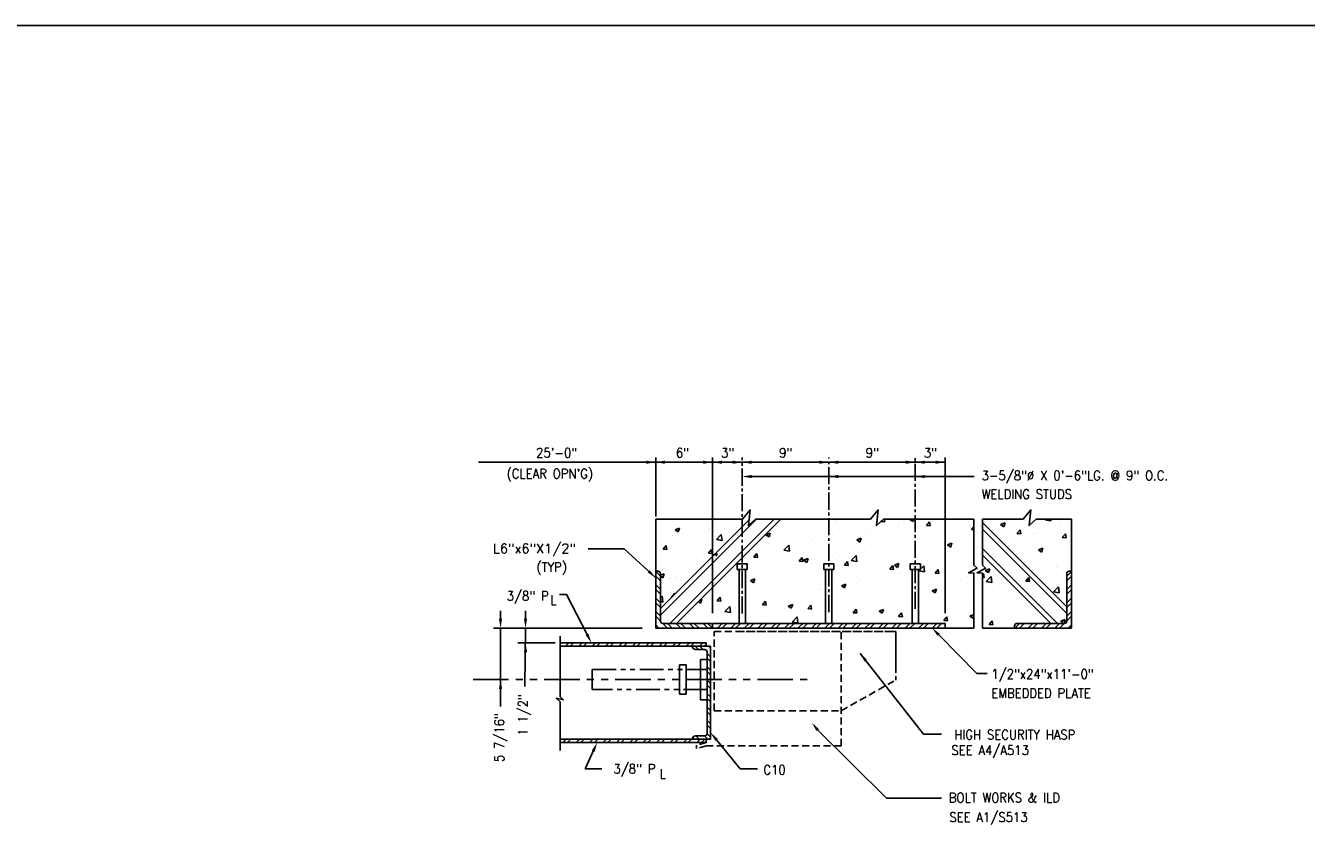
# Model space of a CAD drawing. Header units: inches. Extents: x -9715 to 27308, y -24775 to -3453.
# Tile 6 of 194: x 7094 to 7229, y -22078 to -21992. Entities that reach past the tile are written whole.
import ezdxf
from ezdxf.enums import TextEntityAlignment as Align

# ---------------------------------------------------------------- set-up
doc = ezdxf.new("R2010")
doc.units = ezdxf.units.IN
doc.header["$MEASUREMENT"] = 0
for name, pattern in [('CENTER', [0.9, 0.6, -0.1, 0.1, -0.1]), ('HIDDEN', [0.375, 0.25, -0.125]), ('PHANTOM', [2.5, 1.25, -0.25, 0.25, -0.25, 0.25, -0.25]), ('PHANTOMX2', [5, 2.5, -0.5, 0.5, -0.5, 0.5, -0.5])]:
    doc.linetypes.add(name, pattern=pattern)
doc.layers.get('DEFPOINTS').update_dxf_attribs({"color": 11})
for name, color, linetype in [('S-ANNO-TEXT', 2, 'Continuous'), ('S-PHANTOM', 137, 'PHANTOMX2'), ('S2', 7, 'Continuous'), ('S3', 4, 'Continuous'), ('S5', 1, 'Continuous'), ('S6', 1, 'Continuous'), ('S7', 2, 'Continuous')]:
    doc.layers.add(name, color=color, linetype=linetype)
doc.styles.add('125', font='romans.shx', dxfattribs={"width": 0.8, "height": 2})

# ---------------------------------------------------------------- blocks, each defined once
blk = doc.blocks.new('*X1117')
at = {"color": 0}
for p, q in [((636.8, 1120), (636.8, 1120)), ((696.2, 1120), (696.2, 1120)), ((742.2, 1123.6), (742.2, 1123.6)), ((753.5, 1118.2), (754.6, 1119.5)), ((758.3, 1117.7), (757.6, 1121.3)), ((790, 1120.8), (791.3, 1121.3)), ((790, 1120.8), (793.9, 1118.1)), ((793.9, 1118.1), (795, 1121.3)), ((492.8, 1107.8), (498.4, 1110)), ((492.8, 1107.8), (496.8, 1105.1)), ((496.8, 1105.1), (498.4, 1110)), ((530.1, 1105.6), (530.1, 1105.6)), ((535.9, 1106.7), (535.9, 1106.7)), ((536.4, 1109.1), (536.4, 1109.1)), ((555.9, 1109.4), (555.9, 1109.4)), ((570.5, 1110.8), (570.5, 1110.8)), ((583, 1117.1), (583, 1117.1)), ((586.2, 1113.3), (586.2, 1113.3)), ((607.8, 1101.4), (613.4, 1103.6)), ((611.8, 1098.7), (613.4, 1103.6)), ((612, 1116.8), (612, 1116.8)), ((648.9, 1107.6), (648.9, 1107.6)), ((695.5, 1115.6), (695.5, 1115.6)), ((734.1, 1106.9), (734.1, 1106.9)), ((736.6, 1104.4), (736.6, 1104.4)), ((738.9, 1118.2), (738.9, 1118.2)), ((753.5, 1118.2), (758.3, 1117.7)), ((766.9, 1108.3), (766.9, 1108.3)), ((775.2, 1112.5), (775.2, 1112.5)), ((781.6, 1116.4), (781.6, 1116.4)), ((810.9, 1113.1), (814.7, 1117.7)), ((810.9, 1113.1), (815.6, 1112.7)), ((815.6, 1112.7), (814.7, 1117.7)), ((815.6, 1117.6), (815.6, 1117.6)), ((817.4, 1115), (817.4, 1115)), ((819.4, 1103.6), (819.4, 1103.6)), ((824.3, 1114.6), (824.3, 1114.6)), ((837.4, 1117.6), (837.4, 1117.6)), ((866, 1111.6), (866, 1111.6)), ((867, 1112.8), (867, 1112.8)), ((868.2, 1108.1), (871.1, 1111.5)), ((868.2, 1108.1), (871.1, 1107.9)), ((477.7, 1083.1), (481.5, 1087.7)), ((482.4, 1082.7), (481.5, 1087.7)), ((485.4, 1100.1), (485.4, 1100.1)), ((489, 1100), (489, 1100)), ((489.7, 1101.1), (489.7, 1101.1)), ((492.6, 1097.3), (492.6, 1097.3)), ((535.3, 1095.5), (535.3, 1095.5)), ((545.2, 1095.3), (551.4, 1101.8)), ((545.2, 1095.3), (552.3, 1094.2)), ((552.3, 1094.2), (551.4, 1101.8)), ((555.5, 1091.6), (555.5, 1091.6)), ((578, 1093.7), (578, 1093.7)), ((602.2, 1099.6), (602.2, 1099.6)), ((607.8, 1101.4), (611.8, 1098.7)), ((611.1, 1090.1), (611.1, 1090.1)), ((615.7, 1088.4), (615.7, 1088.4)), ((620.7, 1091.9), (620.7, 1091.9)), ((630.5, 1082), (636.8, 1088.5)), ((635.7, 1091.1), (635.7, 1091.1)), ((637.6, 1080.9), (636.8, 1088.5)), ((652.1, 1095.8), (652.1, 1095.8)), ((663.4, 1090.1), (663.4, 1090.1)), ((666, 1095.1), (666, 1095.1)), ((692.5, 1100.9), (692.5, 1100.9)), ((716.6, 1101.7), (716.6, 1101.7)), ((722.8, 1095), (728.4, 1097.2)), ((722.8, 1095), (726.7, 1092.3)), ((726.1, 1087.6), (726.1, 1087.6)), ((726.7, 1092.3), (728.4, 1097.2)), ((748.8, 1086.5), (748.8, 1086.5)), ((772.7, 1095.6), (772.7, 1095.6)), ((814.6, 1091), (814.6, 1091)), ((837.7, 1088.6), (843.3, 1090.7)), ((837.7, 1088.6), (841.7, 1085.9)), ((841.7, 1085.9), (843.3, 1090.7)), ((846.7, 1090.1), (846.7, 1090.1)), ((856.2, 1097), (856.2, 1097)), ((477.7, 1083.1), (482.4, 1082.7)), ((488, 1073.4), (488, 1073.4)), ((508.9, 1083.6), (508.9, 1083.6)), ((514.9, 1075.2), (514.9, 1075.2)), ((529.1, 1079), (529.1, 1079)), ((534.9, 1077.8), (534.9, 1077.8)), ((535, 1078.1), (538.9, 1082.7)), ((535, 1078.1), (539.8, 1077.7)), ((539.8, 1077.7), (538.9, 1082.7)), ((540.6, 1075.6), (542.7, 1076.4)), ((540.6, 1075.6), (541.3, 1075.1)), ((543.1, 1076.6), (546.2, 1077.8)), ((545, 1074.4), (546.2, 1077.8)), ((565.2, 1081.8), (565.2, 1081.8)), ((569.5, 1084.1), (569.5, 1084.1)), ((592.4, 1073), (596.3, 1077.6)), ((592.4, 1073), (597.2, 1072.6)), ((597.2, 1072.6), (596.3, 1077.6)), ((630.5, 1082), (637.6, 1080.9)), ((632.8, 1071.6), (632.8, 1071.6)), ((649.8, 1068), (653.7, 1072.6)), ((654.6, 1067.6), (653.7, 1072.6)), ((655.5, 1069.2), (661.1, 1071.4)), ((659.5, 1066.5), (661.1, 1071.4)), ((679.4, 1079.6), (679.4, 1079.6)), ((691.6, 1074.2), (691.6, 1074.2)), ((695.5, 1070.2), (695.5, 1070.2)), ((715.5, 1072.8), (715.5, 1072.8)), ((715.9, 1068.8), (722.1, 1075.3)), ((723, 1067.7), (722.1, 1075.3)), ((733.1, 1080.2), (733.1, 1080.2)), ((745.8, 1076.8), (745.8, 1076.8)), ((774.2, 1085.9), (774.2, 1085.9)), ((791.5, 1084.7), (791.5, 1084.7)), ((796.4, 1083.4), (796.4, 1083.4)), ((816.4, 1086.1), (816.4, 1086.1)), ((834.2, 1082.9), (834.2, 1082.9)), ((855.2, 1070.4), (855.2, 1070.4)), ((477, 1056.5), (477, 1056.5)), ((519.7, 1054.7), (519.7, 1054.7)), ((568.5, 1057.5), (568.5, 1057.5)), ((586.1, 1063.6), (586.1, 1063.6)), ((594.7, 1056.9), (594.7, 1056.9)), ((610.1, 1063.5), (610.1, 1063.5)), ((614.7, 1059.5), (614.7, 1059.5)), ((645, 1063.5), (645, 1063.5)), ((649.8, 1068), (654.6, 1067.6)), ((651.2, 1069.1), (651.2, 1069.1)), ((655.5, 1069.2), (659.5, 1066.5)), ((707.2, 1063), (711, 1067.6)), ((707.2, 1063), (712, 1062.6)), ((712, 1062.6), (711, 1067.6)), ((715.9, 1068.8), (723, 1067.7)), ((764.6, 1058), (768.4, 1062.6)), ((764.6, 1058), (769.4, 1057.6)), ((769.4, 1057.6), (768.4, 1062.6)), ((770.5, 1062.8), (776.1, 1064.9)), ((770.5, 1062.8), (774.5, 1060.1)), ((773.2, 1059.2), (773.2, 1059.2)), ((774.5, 1060.1), (776.1, 1064.9)), ((801.3, 1055.6), (803.1, 1057.4)), ((801.3, 1055.6), (808.4, 1054.5)), ((803.3, 1057.7), (807.5, 1062.1)), ((808.4, 1054.5), (807.5, 1062.1)), ((813.6, 1064.4), (813.6, 1064.4)), ((816.1, 1055.9), (816.1, 1055.9)), ((822, 1053), (825.8, 1057.6)), ((825.7, 1058.5), (825.7, 1058.5)), ((826.7, 1052.5), (825.8, 1057.6)), ((862.7, 1063.9), (862.7, 1063.9)), ((474.3, 1050.2), (478.9, 1052)), ((474.3, 1049.2), (477.3, 1047.1)), ((477.3, 1047.1), (478.9, 1052)), ((487.1, 1046.7), (487.1, 1046.7)), ((492.8, 1047.6), (492.8, 1047.6)), ((493.8, 1043.6), (493.8, 1043.6)), ((493.9, 1045.7), (493.9, 1045.7)), ((544.1, 1050.2), (544.1, 1050.2)), ((562.4, 1052.9), (562.4, 1052.9)), ((588.3, 1043.4), (593.9, 1045.6)), ((588.3, 1043.4), (592.3, 1040.7)), ((592.3, 1040.7), (593.9, 1045.6)), ((605.1, 1051.1), (605.1, 1051.1)), ((622, 1040.3), (622, 1040.3)), ((647.8, 1049.3), (647.8, 1049.3)), ((650.2, 1042.5), (650.2, 1042.5)), ((664.7, 1038.5), (664.7, 1038.5)), ((674.5, 1038.6), (674.5, 1038.6)), ((694.5, 1041.2), (694.5, 1041.2)), ((703.3, 1037), (708.9, 1039.1)), ((707.3, 1034.3), (708.9, 1039.1)), ((722.8, 1039.9), (722.8, 1039.9)), ((724.8, 1045.2), (724.8, 1045.2)), ((732.2, 1053.6), (732.2, 1053.6)), ((733.2, 1045.6), (733.2, 1045.6)), ((769.4, 1047.9), (769.4, 1047.9)), ((775.3, 1051.9), (775.3, 1051.9)), ((812.7, 1037.7), (812.7, 1037.7)), ((818.7, 1042), (818.7, 1042)), ((822, 1053), (826.7, 1052.5)), ((835.2, 1038.3), (835.2, 1038.3)), ((854.2, 1043.7), (854.2, 1043.7)), ((861.4, 1040.2), (861.4, 1040.2)), ((474.3, 1021.4), (476.6, 1023.9)), ((477.5, 1016.3), (476.6, 1023.9)), ((488.8, 1022.9), (492.6, 1027.5)), ((488.8, 1022.9), (489.1, 1022.9)), ((492.8, 1026.6), (492.6, 1027.5)), ((546.1, 1017.9), (550, 1022.5)), ((550.9, 1017.5), (550, 1022.5)), ((567.6, 1030.9), (567.6, 1030.9)), ((573.6, 1025.3), (573.6, 1025.3)), ((593.7, 1028), (593.7, 1028)), ((609.1, 1036.9), (609.1, 1036.9)), ((624, 1032), (624, 1032)), ((629.5, 1023.8), (629.5, 1023.8)), ((676.1, 1031.9), (676.1, 1031.9)), ((703.3, 1037), (707.3, 1034.3)), ((707.4, 1036.7), (707.4, 1036.7)), ((731.2, 1027), (731.2, 1027)), ((741.9, 1022.3), (741.9, 1022.3)), ((750.1, 1034.9), (750.1, 1034.9)), ((772.3, 1032.6), (772.3, 1032.6)), ((774.3, 1023), (774.3, 1023)), ((788.6, 1030.3), (788.6, 1030.3)), ((804.6, 1027), (804.6, 1027)), ((818.3, 1030.6), (823.9, 1032.7)), ((818.3, 1030.6), (822.2, 1027.9)), ((822.2, 1027.9), (823.9, 1032.7)), ((835.5, 1031.3), (835.5, 1031.3)), ((855.1, 1033.6), (855.1, 1033.6)), ((474.3, 1016.8), (477.5, 1016.3)), ((486.1, 1020.1), (486.1, 1020.1)), ((522.2, 1016.9), (525.1, 1014.9)), ((524, 1018.7), (526.7, 1019.7)), ((525.1, 1014.9), (526.7, 1019.7)), ((536.1, 1007.8), (536.1, 1007.8)), ((546.1, 1017.9), (550.9, 1017.5)), ((546.5, 1012.2), (546.5, 1012.2)), ((555.8, 1004.1), (562, 1010.6)), ((562.9, 1003), (562, 1010.6)), ((582.8, 1015.8), (582.8, 1015.8)), ((589.2, 1010.4), (589.2, 1010.4)), ((603.5, 1012.9), (607.4, 1017.5)), ((603.5, 1012.9), (608.3, 1012.5)), ((608.3, 1012.5), (607.4, 1017.5)), ((608.1, 1010.2), (608.1, 1010.2)), ((631.9, 1008.6), (631.9, 1008.6)), ((636.1, 1011.2), (641.7, 1013.3)), ((636.1, 1011.2), (640, 1008.5)), ((640, 1008.5), (641.7, 1013.3)), ((648.6, 1006.3), (648.6, 1006.3)), ((649.2, 1015.9), (649.2, 1015.9)), ((653.4, 1007.1), (653.4, 1007.1)), ((660.9, 1007.9), (664.8, 1012.4)), ((660.9, 1007.9), (665.7, 1007.4)), ((665.7, 1007.4), (664.8, 1012.4)), ((673.5, 1009.7), (673.5, 1009.7)), ((674.6, 1006.8), (674.6, 1006.8)), ((695.3, 1014.3), (695.3, 1014.3)), ((703.8, 1013.7), (703.8, 1013.7)), ((718.3, 1002.8), (722.1, 1007.4)), ((723.1, 1002.4), (722.1, 1007.4)), ((751, 1004.8), (756.6, 1006.9)), ((754.3, 1020.3), (754.3, 1020.3)), ((755, 1002.1), (756.6, 1006.9)), ((771.3, 1006), (771.3, 1006)), ((811.7, 1011.1), (811.7, 1011.1)), ((853.2, 1017.1), (853.2, 1017.1)), ((865.8, 1010.3), (865.8, 1010.3)), ((526.2, 999.1), (526.2, 999.1)), ((552.6, 993.8), (552.6, 993.8)), ((555.3, 990.3), (555.3, 990.3)), ((555.8, 1004.1), (562.9, 1003)), ((566.6, 1004.2), (566.6, 1004.2)), ((572.6, 996.4), (572.6, 996.4)), ((602, 998.3), (602, 998.3)), ((602.9, 1000.4), (602.9, 1000.4)), ((641.1, 990.9), (647.4, 997.4)), ((641.1, 990.9), (648.3, 989.8)), ((648.3, 989.8), (647.4, 997.4)), ((648.2, 989.2), (648.2, 989.2)), ((717.3, 1005), (717.3, 1005)), ((718.3, 1002.8), (723.1, 1002.4)), ((730.2, 1000.4), (730.2, 1000.4)), ((751, 1004.8), (755, 1002.1)), ((753.3, 991.4), (753.3, 991.4)), ((760, 1003.2), (760, 1003.2)), ((772.5, 994.3), (772.5, 994.3)), ((775.7, 997.8), (779.5, 1002.4)), ((775.7, 997.8), (780.5, 997.4)), ((780.5, 997.4), (779.5, 1002.4)), ((783.6, 995.4), (783.6, 995.4)), ((802.7, 1001.4), (802.7, 1001.4)), ((819.1, 1002.3), (819.1, 1002.3)), ((833.1, 992.8), (836.9, 997.4)), ((833.1, 992.8), (837.8, 992.4)), ((834.1, 1002.1), (834.1, 1002.1)), ((837.8, 992.4), (836.9, 997.4)), ((852.3, 990.5), (852.3, 990.5)), ((854.1, 1004.7), (854.1, 1004.7)), ((866, 998.4), (871.1, 1000.3)), ((866, 998.4), (870, 995.7)), ((870, 995.7), (871.1, 998.9))]:
    blk.add_line(p, q, dxfattribs=at)
blk = doc.blocks.new('*X1118')
at = {"color": 0}
for p, q in [((539.4, 1055.6), (539.4, 1055.6)), ((528.1, 1052.4), (528.1, 1052.4)), ((536.6, 1043.9), (536.6, 1043.9)), ((492.8, 1014.7), (492.8, 1014.7)), ((503.8, 1014), (503.8, 1014)), ((485.1, 993.5), (485.1, 993.5)), ((489.5, 999.8), (489.5, 999.8))]:
    blk.add_line(p, q, dxfattribs=at)
blk = doc.blocks.new('*X1119')
at = {"color": 0}
for p, q in [((912.7, 1119.6), (912.7, 1119.6)), ((935.6, 1120), (935.6, 1120)), ((961.4, 1120.3), (962.5, 1121.3)), ((961.4, 1120.3), (968.6, 1119.2)), ((968.6, 1119.2), (968.3, 1121.3)), ((897.2, 1102.6), (897.2, 1102.6)), ((904.9, 1114.4), (910.5, 1116.6)), ((904.9, 1114.4), (908.9, 1111.7)), ((908.9, 1111.7), (910.5, 1116.6)), ((909.7, 1111), (909.7, 1111)), ((925.6, 1103.1), (929.5, 1107.7)), ((925.6, 1103.1), (930.4, 1102.7)), ((930.4, 1102.7), (929.5, 1107.7)), ((937.6, 1107.8), (937.6, 1107.8)), ((947.5, 1103.3), (947.5, 1103.3)), ((952.4, 1109.2), (952.4, 1109.2)), ((978.3, 1118.2), (978.3, 1118.2)), ((979.2, 1113.8), (979.2, 1113.8)), ((983, 1098.1), (986.9, 1102.7)), ((987.8, 1097.7), (986.9, 1102.7)), ((897.2, 1096.7), (897.2, 1096.7)), ((917.2, 1099.4), (917.2, 1099.4)), ((978.2, 1087.1), (978.2, 1087.1)), ((983, 1098.1), (987.8, 1097.7)), ((919.6, 1079.3), (919.6, 1079.3)), ((936.7, 1081.1), (936.7, 1081.1)), ((952.7, 1082.2), (958.3, 1084.3)), ((952.7, 1082.2), (956.7, 1079.5)), ((956, 1079.9), (956, 1079.9)), ((956.7, 1079.5), (958.3, 1084.3)), ((962.3, 1077.5), (962.3, 1077.5)), ((977, 1078.4), (977, 1078.4)), ((975.2, 1062.3), (975.2, 1062.3)), ((977.2, 1060.5), (977.2, 1060.5)), ((956, 1046.9), (956, 1046.9)), ((976, 1049.5), (976, 1049.5)), ((972, 1029.1), (978.3, 1035.6)), ((972, 1029.1), (979.2, 1028)), ((976.3, 1033.9), (976.3, 1033.9)), ((979.2, 1028), (978.3, 1035.6)), ((985.3, 1022), (985.3, 1022))]:
    blk.add_line(p, q, dxfattribs=at)
blk = doc.blocks.new('*X1120')
at = {"color": 0}
for p, q in [((896.3, 1076), (896.3, 1076)), ((909.4, 1071.9), (909.4, 1071.9)), ((885.5, 1056.4), (891.1, 1058.5)), ((885.5, 1056.4), (889.5, 1053.7)), ((889.5, 1053.7), (891.1, 1058.5)), ((928.6, 1054.3), (928.6, 1054.3)), ((882, 1051.1), (883.2, 1052.5)), ((882, 1047.7), (884.1, 1047.5)), ((884.1, 1047.5), (883.2, 1052.5)), ((886.7, 1042.3), (892.9, 1048.8)), ((886.7, 1042.3), (893.8, 1041.2)), ((893.8, 1041.2), (892.9, 1048.8)), ((895.3, 1049.4), (895.3, 1049.4)), ((904.1, 1038.4), (904.1, 1038.4)), ((905.5, 1040.2), (905.5, 1040.2)), ((936.7, 1042.9), (940.6, 1047.5)), ((936.7, 1042.9), (941.5, 1042.5)), ((941.5, 1042.5), (940.6, 1047.5)), ((894.3, 1022.7), (894.3, 1022.7)), ((920.9, 1027.7), (920.9, 1027.7)), ((946.8, 1036.6), (946.8, 1036.6)), ((959.1, 1026.3), (959.1, 1026.3)), ((963.6, 1025.9), (963.6, 1025.9)), ((884.4, 1008.7), (884.4, 1008.7)), ((912.4, 1018.3), (912.4, 1018.3)), ((934.9, 1015.3), (934.9, 1015.3)), ((955, 1018), (955, 1018)), ((975.3, 1007.2), (975.3, 1007.2)), ((888.1, 997.8), (888.1, 997.8)), ((890.4, 987.8), (894.3, 992.4)), ((893.3, 996.1), (893.3, 996.1)), ((895.2, 987.4), (894.3, 992.4)), ((930.9, 996), (930.9, 996)), ((933.8, 1001.2), (933.8, 1001.2)), ((964.2, 990.4), (964.2, 990.4)), ((973.6, 994.2), (973.6, 994.2)), ((981, 992), (986.6, 994.1)), ((981, 992), (983.6, 990.2)), ((985.4, 990.5), (986.6, 994.1)), ((890.4, 987.8), (895.2, 987.4)), ((913.9, 983.8), (913.9, 983.8))]:
    blk.add_line(p, q, dxfattribs=at)

msp = doc.modelspace()

# ---------------------------------------------------------------- linework, layer by layer
at = {"layer": 'DEFPOINTS', "elevation": 41.66667}
msp.add_lwpolyline([(6872.66007, -22329.37876), (7409.31512, -22329.37876), (7409.31512, -21991.58593), (6872.66007, -21991.58593)], close=True, dxfattribs=at)
at = {"layer": 'S-PHANTOM'}
for p, q in [((7154.09723, -22061.67013), (7154.09723, -22059.53592)), ((7154.09723, -22059.53592), (7166.20965, -22059.53592)), ((7166.20965, -22061.67013), (7154.09723, -22061.67013))]:
    msp.add_line(p, q, dxfattribs=at)
at = {"layer": 'S-PHANTOM', "ltscale": 3}
for points in [[(7165.51192, -22058.47609), (7166.20965, -22058.47609)], [(7165.51192, -22058.47609), (7165.51192, -22060.60302)], [(7163.29089, -22059.05344), (7163.98862, -22059.05344)], [(7163.29089, -22062.1526), (7163.29089, -22059.05344)], [(7163.98862, -22062.1526), (7163.98862, -22059.05344)], [(7165.51192, -22062.72995), (7165.51192, -22060.60302)], [(7163.29089, -22062.1526), (7163.98862, -22062.1526)], [(7165.51192, -22062.72995), (7166.20965, -22062.72995)]]:
    msp.add_lwpolyline(points, dxfattribs=at)
at = {"layer": 'S2', "color": 3}
for p, q in [((7160.78018, -22049.17786), (7160.78018, -22055.17786)), ((7204.63971, -22049.17786), (7204.63971, -22055.17786)), ((7160.78018, -22055.17786), (7166.78018, -22055.17786)), ((7166.78018, -22054.67786), (7166.78018, -22055.17786)), ((7166.78018, -22054.67786), (7191.29744, -22054.67786)), ((7166.78018, -22055.17786), (7191.29744, -22055.17786)), ((7191.29744, -22055.17786), (7191.29744, -22054.67786)), ((7204.63971, -22055.17786), (7198.63971, -22055.17786))]:
    msp.add_line(p, q, dxfattribs=at)
at = {"layer": 'S2', "color": 2, "linetype": 'HIDDEN', "ltscale": 3}
for p, q in [((7185.90419, -22055.51924), (7169.92584, -22055.51924)), ((7180.35202, -22067.60138), (7180.35202, -22055.51924)), ((7186.09454, -22059.16452), (7186.09454, -22055.51924)), ((7165.10266, -22067.88627), (7165.10266, -22067.53627)), ((7166.10847, -22067.60138), (7180.35202, -22067.60138))]:
    msp.add_line(p, q, dxfattribs=at)
at = {"layer": 'S2', "color": 3}
for points in [[(7160.78018, -22049.17786), (7160.78018, -22043.67004)], [(7160.78018, -22043.67004), (7169.94347, -22043.67004)], [(7169.94347, -22043.67004), (7170.73742, -22042.70595), (7170.56729, -22044.35058), (7171.30453, -22043.67004)], [(7171.30453, -22043.67004), (7183.44059, -22043.67004)], [(7183.44059, -22043.67004), (7184.23454, -22042.70595), (7184.06441, -22044.35058), (7184.80164, -22043.67004)], [(7184.80164, -22043.67004), (7194.34408, -22043.67004)], [(7194.34408, -22055.17786), (7194.34408, -22049.37483), (7193.78477, -22049.33753), (7194.67967, -22048.85269), (7194.34408, -22048.51703), (7194.34408, -22043.67004)], [(7195.23898, -22055.17786), (7195.23898, -22049.37483), (7194.67967, -22049.33753), (7195.57456, -22048.85269), (7195.23898, -22048.51703), (7195.23898, -22043.67004)], [(7195.23898, -22043.67004), (7199.54639, -22043.67004)], [(7199.54639, -22043.67004), (7200.34034, -22042.70595), (7200.17021, -22044.35058), (7200.90745, -22043.67004)], [(7200.90745, -22043.67004), (7204.63971, -22043.67004)], [(7204.63971, -22049.17786), (7204.63971, -22043.67004)], [(7186.09454, -22055.51924), (7185.90419, -22055.51924)], [(7191.29744, -22055.17786), (7194.34408, -22055.17786)], [(7195.23898, -22055.17786), (7198.63971, -22055.17786)], [(7150.71835, -22056.03868), (7150.71835, -22056.73402)], [(7150.71835, -22057.08402), (7166.10847, -22057.08402), (7166.10847, -22056.73402), (7150.71835, -22056.73402)], [(7150.71835, -22056.73402), (7150.71835, -22057.08402)], [(7150.71835, -22057.08402), (7150.71835, -22062.42921)], [(7150.71835, -22062.96387), (7150.28546, -22062.58197), (7151.04939, -22062.73473), (7150.71835, -22062.42921)], [(7150.71835, -22062.96387), (7150.71835, -22066.90138)], [(7150.71835, -22067.25138), (7166.10847, -22067.25138), (7166.10847, -22066.90138), (7150.71835, -22066.90138)], [(7150.71835, -22066.90138), (7150.71835, -22067.25138)], [(7150.71835, -22067.25138), (7150.71835, -22068.10684)]]:
    msp.add_lwpolyline(points, dxfattribs=at)
for points in [[(7160.78018, -22049.17786), (7161.03018, -22049.17786, -0.414213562), (7161.28018, -22049.42786), (7161.28018, -22054.42786, 0.414213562), (7161.53018, -22054.67786), (7166.53018, -22054.67786, -0.414213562), (7166.78018, -22054.92786), (7166.78018, -22055.17786)], [(7204.63971, -22049.17786), (7204.38971, -22049.17786, 0.414213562), (7204.13971, -22049.42786), (7204.13971, -22054.42786, -0.414213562), (7203.88971, -22054.67786), (7198.88971, -22054.67786, 0.414213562), (7198.63971, -22054.92786), (7198.63971, -22055.17786)]]:
    msp.add_lwpolyline(points, format="xyb", dxfattribs=at)
at = {"layer": 'S2', "color": 2, "linetype": 'HIDDEN', "ltscale": 3}
for points in [[(7166.93599, -22063.89282), (7166.93599, -22055.51924), (7186.09454, -22055.51924), (7186.09454, -22059.13715)], [(7186.09454, -22059.13715), (7186.09454, -22060.66569)], [(7166.93599, -22063.89282), (7180.35202, -22063.89179), (7186.09454, -22060.66569)], [(7166.10847, -22067.25138), (7166.10847, -22067.25138), (7165.10266, -22067.53627)], [(7166.10847, -22067.60138), (7165.10266, -22067.88627)]]:
    msp.add_lwpolyline(points, dxfattribs=at)
at = {"layer": 'S2', "color": 3}
msp.add_lwpolyline([(7164.64553, -22057.08402, 0.414213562), (7164.99553, -22057.43402), (7165.948, -22057.43402, -0.414213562), (7166.20965, -22057.69567), (7166.20965, -22066.29316, -0.414213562), (7165.948, -22066.55481), (7164.9921, -22066.55481, 0.414213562), (7164.64553, -22066.90138), (7166.10847, -22066.90138), (7166.55965, -22066.90138), (7166.55965, -22057.08402), (7166.10847, -22057.08402)], format="xyb", close=True, dxfattribs=at)
at = {"layer": 'S3', "color": 4}
for p, q in [((7161.28018, -22053.81119), (7171.42133, -22043.67004)), ((7162.25764, -22054.67786), (7173.26546, -22043.67004)), ((7162.96475, -22054.67786), (7173.97257, -22043.67004)), ((7161.28018, -22053.10409), (7170.62886, -22043.75541)), ((7204.13971, -22052.92653), (7195.23898, -22044.0258)), ((7204.13971, -22053.63364), (7195.23898, -22044.73291)), ((7203.14913, -22054.67786), (7195.23898, -22046.76771)), ((7202.44202, -22054.67786), (7195.23898, -22047.47482))]:
    msp.add_line(p, q, dxfattribs=at)
at = {"layer": 'S3'}
for points in [[(7169.37438, -22048.3994), (7170.44228, -22048.3994)], [(7169.37438, -22048.3994), (7169.37438, -22048.99316)], [(7169.37438, -22048.99316), (7170.44228, -22048.99316)], [(7169.57438, -22048.99316), (7169.57438, -22054.67786)], [(7170.24228, -22048.99316), (7170.24228, -22054.67786)], [(7170.44228, -22048.3994), (7170.44228, -22048.99316)], [(7178.50233, -22048.3994), (7178.50233, -22048.99316)], [(7178.50233, -22048.3994), (7179.57023, -22048.3994)], [(7178.50233, -22048.99316), (7179.57023, -22048.99316)], [(7178.70233, -22048.99316), (7178.70233, -22054.67786)], [(7179.37023, -22048.99316), (7179.37023, -22054.67786)], [(7179.57023, -22048.3994), (7179.57023, -22048.99316)], [(7187.63027, -22048.3994), (7187.63027, -22048.99316)], [(7187.63027, -22048.3994), (7188.69817, -22048.3994)], [(7187.63027, -22048.99316), (7188.69817, -22048.99316)], [(7187.83027, -22048.99316), (7187.83027, -22054.67786)], [(7188.49817, -22048.99316), (7188.49817, -22054.67786)], [(7188.69817, -22048.3994), (7188.69817, -22048.99316)]]:
    msp.add_lwpolyline(points, dxfattribs=at)
at = {"layer": 'S5'}
for p, q in [((7191.29744, -22037.67004), (7142.09127, -22037.67004)), ((7144.41645, -22053.3398), (7144.41645, -22054.3398)), ((7144.41645, -22053.3398), (7144.41645, -22054.3398)), ((7147.05479, -22053.3398), (7147.05479, -22054.3398)), ((7159.37003, -22055.17786), (7143.66099, -22055.17786)), ((7159.37003, -22055.17786), (7143.66099, -22055.17786)), ((7144.41645, -22055.17786), (7144.41645, -22063.43748)), ((7144.41645, -22055.17786), (7144.41645, -22063.43748)), ((7147.05479, -22055.17786), (7146.9815, -22061.32633)), ((7150.18243, -22056.73402), (7146.23304, -22056.73402))]:
    msp.add_line(p, q, dxfattribs=at)
at = {"layer": 'S5', "color": 1}
for p, q in [((7160.78018, -22043.39125), (7160.78018, -22037.17004)), ((7166.78018, -22053.61537), (7166.78018, -22037.17004)), ((7191.29744, -22053.61537), (7191.29744, -22037.17004))]:
    msp.add_line(p, q, dxfattribs=at)
at = {"layer": 'S5', "color": 1, "linetype": 'CENTER', "ltscale": 3}
for p, q in [((7169.90833, -22053.64367), (7169.90833, -22037.17004)), ((7179.03628, -22053.47865), (7179.03628, -22037.17004)), ((7188.16422, -22053.14864), (7188.16422, -22037.17004))]:
    msp.add_line(p, q, dxfattribs=at)
at = {"layer": 'S5', "linetype": 'PHANTOM', "ltscale": 3}
msp.add_line((7141.51355, -22060.60302), (7176.8636, -22060.60302), dxfattribs=at)
at = {"layer": 'S5'}
for points in [[(7159.78018, -22037.83671), (7159.78018, -22037.50338), (7160.78018, -22037.67004)], [(7161.78018, -22037.83671), (7161.78018, -22037.50338), (7160.78018, -22037.67004)], [(7165.78018, -22037.83671), (7165.78018, -22037.50338), (7166.78018, -22037.67004)], [(7167.78018, -22037.83671), (7167.78018, -22037.50338), (7166.78018, -22037.67004)], [(7168.90833, -22037.83671), (7168.90833, -22037.50338), (7169.90833, -22037.67004)], [(7170.90833, -22037.83671), (7170.90833, -22037.50338), (7169.90833, -22037.67004)], [(7178.03628, -22037.83671), (7178.03628, -22037.50338), (7179.03628, -22037.67004)], [(7180.03628, -22037.83671), (7180.03628, -22037.50338), (7179.03628, -22037.67004)], [(7187.16422, -22037.83671), (7187.16422, -22037.50338), (7188.16422, -22037.67004)], [(7189.16422, -22037.83671), (7189.16422, -22037.50338), (7188.16422, -22037.67004)], [(7190.29744, -22037.83671), (7190.29744, -22037.50338), (7191.29744, -22037.67004)], [(7144.58311, -22054.17786), (7144.24978, -22054.17786), (7144.41645, -22055.17786)], [(7144.58311, -22054.17786), (7144.24978, -22054.17786), (7144.41645, -22055.17786)], [(7147.22145, -22054.17786), (7146.88812, -22054.17786), (7147.05479, -22055.17786)], [(7147.22145, -22057.73402), (7146.88812, -22057.73402), (7147.05479, -22056.73402)], [(7144.58311, -22061.60302), (7144.24978, -22061.60302), (7144.41645, -22060.60302)], [(7144.58311, -22061.60302), (7144.24978, -22061.60302), (7144.41645, -22060.60302)]]:
    msp.add_solid(points, dxfattribs=at)
at = {"layer": 'S6'}
for p, q in [((7161.28018, -22049.68608), (7160.78018, -22049.18608)), ((7161.28018, -22050.18608), (7160.78018, -22049.68608)), ((7204.13971, -22049.68608), (7204.63971, -22049.18608)), ((7204.13971, -22050.18608), (7204.63971, -22049.68608)), ((7161.28018, -22051.10029), (7160.78018, -22050.60029)), ((7161.28018, -22051.60029), (7160.78018, -22051.10029)), ((7204.13971, -22051.10029), (7204.63971, -22050.60029)), ((7204.13971, -22051.60029), (7204.63971, -22051.10029)), ((7161.28018, -22052.51451), (7160.78018, -22052.01451)), ((7161.28018, -22053.01451), (7160.78018, -22052.51451)), ((7204.13971, -22052.51451), (7204.63971, -22052.01451)), ((7204.13971, -22053.01451), (7204.63971, -22052.51451)), ((7161.28018, -22053.92872), (7160.78018, -22053.42872)), ((7161.28018, -22054.42872), (7160.78018, -22053.92872)), ((7203.39057, -22055.17786), (7204.63971, -22053.92872)), ((7204.13971, -22053.92872), (7204.63971, -22053.42872)), ((7161.11511, -22055.17786), (7160.78018, -22054.84293)), ((7162.02932, -22055.17786), (7161.52932, -22054.67786)), ((7162.52932, -22055.17786), (7162.02932, -22054.67786)), ((7163.44353, -22055.17786), (7162.94353, -22054.67786)), ((7163.94353, -22055.17786), (7163.44353, -22054.67786)), ((7164.85775, -22055.17786), (7164.35775, -22054.67786)), ((7165.35775, -22055.17786), (7164.85775, -22054.67786)), ((7166.27196, -22055.17786), (7165.77196, -22054.67786)), ((7166.77196, -22055.17786), (7166.27196, -22054.67786)), ((7166.78018, -22054.78492), (7166.88724, -22054.67786)), ((7167.30146, -22055.17786), (7167.80146, -22054.67786)), ((7167.80146, -22055.17786), (7168.30146, -22054.67786)), ((7168.71567, -22055.17786), (7169.21567, -22054.67786)), ((7169.21567, -22055.17786), (7169.71567, -22054.67786)), ((7170.12989, -22055.17786), (7170.62989, -22054.67786)), ((7170.62989, -22055.17786), (7171.12989, -22054.67786)), ((7171.5441, -22055.17786), (7172.0441, -22054.67786)), ((7172.0441, -22055.17786), (7172.5441, -22054.67786)), ((7172.95831, -22055.17786), (7173.45831, -22054.67786)), ((7173.45831, -22055.17786), (7173.95831, -22054.67786)), ((7174.37253, -22055.17786), (7174.87253, -22054.67786)), ((7174.87253, -22055.17786), (7175.37253, -22054.67786)), ((7175.78674, -22055.17786), (7176.28674, -22054.67786)), ((7176.28674, -22055.17786), (7176.78674, -22054.67786)), ((7177.20095, -22055.17786), (7177.70095, -22054.67786)), ((7177.70095, -22055.17786), (7178.20095, -22054.67786)), ((7178.61517, -22055.17786), (7179.11517, -22054.67786)), ((7179.11517, -22055.17786), (7179.61517, -22054.67786)), ((7179.57756, -22054.59834), (7179.57756, -22054.59834)), ((7180.02938, -22055.17786), (7180.52938, -22054.67786)), ((7180.52938, -22055.17786), (7181.02938, -22054.67786)), ((7181.44359, -22055.17786), (7181.94359, -22054.67786)), ((7181.94359, -22055.17786), (7182.44359, -22054.67786)), ((7182.85781, -22055.17786), (7183.35781, -22054.67786)), ((7183.35781, -22055.17786), (7183.85781, -22054.67786)), ((7184.27202, -22055.17786), (7184.77202, -22054.67786)), ((7184.77202, -22055.17786), (7185.27202, -22054.67786)), ((7185.68623, -22055.17786), (7186.18623, -22054.67786)), ((7186.18623, -22055.17786), (7186.68623, -22054.67786)), ((7187.10045, -22055.17786), (7187.60045, -22054.67786)), ((7187.60045, -22055.17786), (7188.10045, -22054.67786)), ((7188.51466, -22055.17786), (7189.01466, -22054.67786)), ((7189.01466, -22055.17786), (7189.51466, -22054.67786)), ((7189.92888, -22055.17786), (7190.42888, -22054.67786)), ((7190.42888, -22055.17786), (7190.92888, -22054.67786)), ((7198.64792, -22055.17786), (7199.14792, -22054.67786)), ((7199.14792, -22055.17786), (7199.64792, -22054.67786)), ((7200.06214, -22055.17786), (7200.56214, -22054.67786)), ((7200.56214, -22055.17786), (7201.06214, -22054.67786)), ((7201.47635, -22055.17786), (7201.97635, -22054.67786)), ((7201.97635, -22055.17786), (7202.47635, -22054.67786)), ((7202.89057, -22055.17786), (7203.39057, -22054.67786)), ((7204.30478, -22055.17786), (7204.63971, -22054.84293)), ((7151.25316, -22057.08402), (7151.60316, -22056.73402)), ((7151.75316, -22057.08402), (7152.10316, -22056.73402)), ((7155.4958, -22057.08402), (7155.8458, -22056.73402)), ((7155.9958, -22057.08402), (7156.3458, -22056.73402)), ((7156.91002, -22057.08402), (7157.26002, -22056.73402)), ((7157.41002, -22057.08402), (7157.76002, -22056.73402)), ((7158.32423, -22057.08402), (7158.67423, -22056.73402)), ((7158.82423, -22057.08402), (7159.17423, -22056.73402)), ((7159.73844, -22057.08402), (7160.08844, -22056.73402)), ((7160.23844, -22057.08402), (7160.58844, -22056.73402)), ((7161.15266, -22057.08402), (7161.50266, -22056.73402)), ((7161.65266, -22057.08402), (7162.00266, -22056.73402)), ((7162.56687, -22057.08402), (7162.91687, -22056.73402)), ((7163.06687, -22057.08402), (7163.41687, -22056.73402)), ((7163.98108, -22057.08402), (7164.33108, -22056.73402)), ((7164.48108, -22057.08402), (7164.83108, -22056.73402)), ((7165.28954, -22057.43402), (7164.93954, -22057.08402)), ((7165.3953, -22057.08402), (7165.7453, -22056.73402)), ((7165.78954, -22057.43402), (7165.43954, -22057.08402)), ((7165.8953, -22057.08402), (7166.10847, -22056.87084)), ((7166.55181, -22057.28207), (7166.3616, -22057.09187)), ((7166.55965, -22058.20413), (7166.20965, -22057.85413)), ((7166.55965, -22058.70413), (7166.20965, -22058.35413)), ((7166.55965, -22059.61835), (7166.20965, -22059.26835)), ((7166.55965, -22060.11835), (7166.20965, -22059.76835)), ((7166.55965, -22061.03256), (7166.20965, -22060.68256)), ((7166.55965, -22061.53256), (7166.20965, -22061.18256)), ((7166.55965, -22062.44677), (7166.20965, -22062.09677)), ((7166.55965, -22062.94677), (7166.20965, -22062.59677)), ((7166.55965, -22063.86099), (7166.20965, -22063.51099)), ((7166.55965, -22064.36099), (7166.20965, -22064.01099)), ((7166.55965, -22065.2752), (7166.20965, -22064.9252)), ((7165.3574, -22066.90138), (7165.01083, -22066.55481)), ((7166.27161, -22066.90138), (7165.92504, -22066.55481)), ((7166.55564, -22066.6854), (7166.20614, -22066.3359)), ((7166.55965, -22065.7752), (7166.20965, -22065.4252)), ((7150.9853, -22067.25138), (7151.3353, -22066.90138)), ((7151.4853, -22067.25138), (7151.8353, -22066.90138)), ((7152.39952, -22067.25138), (7152.74952, -22066.90138)), ((7152.89952, -22067.25138), (7153.24952, -22066.90138)), ((7153.81373, -22067.25138), (7154.16373, -22066.90138)), ((7154.31373, -22067.25138), (7154.66373, -22066.90138)), ((7155.22794, -22067.25138), (7155.57794, -22066.90138)), ((7155.72794, -22067.25138), (7156.07794, -22066.90138)), ((7156.64216, -22067.25138), (7156.99216, -22066.90138)), ((7157.14216, -22067.25138), (7157.49216, -22066.90138)), ((7158.05637, -22067.25138), (7158.40637, -22066.90138)), ((7158.55637, -22067.25138), (7158.90637, -22066.90138)), ((7159.47058, -22067.25138), (7159.82058, -22066.90138)), ((7159.97058, -22067.25138), (7160.32058, -22066.90138)), ((7160.8848, -22067.25138), (7161.2348, -22066.90138)), ((7161.3848, -22067.25138), (7161.7348, -22066.90138)), ((7162.29901, -22067.25138), (7162.64901, -22066.90138)), ((7162.79901, -22067.25138), (7163.14901, -22066.90138)), ((7163.71322, -22067.25138), (7164.06322, -22066.90138)), ((7164.21322, -22067.25138), (7164.56322, -22066.90138)), ((7164.8574, -22066.90138), (7164.68913, -22066.7331)), ((7165.12744, -22067.25138), (7165.47744, -22066.90138)), ((7165.62744, -22067.25138), (7165.97744, -22066.90138))]:
    msp.add_line(p, q, dxfattribs=at)
at = {"layer": 'S6', "color": 1}
msp.add_line((7154.58159, -22057.08402), (7154.93159, -22056.73402), dxfattribs=at)
at = {"layer": 'S6'}
msp.add_lwpolyline([(7198.63971, -22055.17786), (7198.71518, -22055.17786)], dxfattribs=at)
at = {"layer": 'S7', "color": 1}
for p, q in [((7170.90833, -22039.17843), (7194.37784, -22039.17843)), ((7180.03628, -22039.17843), (7191.29454, -22039.17843)), ((7157.47241, -22046.80915), (7153.66045, -22046.80915)), ((7160.78018, -22049.85956), (7157.47241, -22046.80915)), ((7150.62193, -22051.62252), (7151.36296, -22051.62252)), ((7153.54548, -22055.84564), (7151.36296, -22051.62252)), ((7152.66738, -22057.08402), (7153.01738, -22056.73402)), ((7153.16738, -22057.08402), (7153.51738, -22056.73402)), ((7154.08159, -22057.08402), (7154.43159, -22056.73402)), ((7190.63868, -22055.88996), (7194.65384, -22059.96248)), ((7182.33955, -22057.84579), (7189.0382, -22066.36531)), ((7194.65384, -22059.96248), (7195.75942, -22059.96248)), ((7177.86734, -22065.93965), (7185.13287, -22073.13332)), ((7190.9227, -22066.36531), (7189.0382, -22066.36531)), ((7167.19388, -22066.96609), (7169.69387, -22070.01363)), ((7154.19599, -22068.16076), (7153.33651, -22070.03983)), ((7153.33651, -22070.03983), (7155.09781, -22070.03983)), ((7169.69387, -22070.01363), (7171.52585, -22070.01363)), ((7190.9227, -22073.13332), (7185.13287, -22073.13332))]:
    msp.add_line(p, q, dxfattribs=at)
for points in [[(7170.90833, -22039.34509), (7170.90833, -22039.01176), (7169.90833, -22039.17843)], [(7180.03628, -22039.34509), (7180.03628, -22039.01176), (7179.03628, -22039.17843)], [(7189.16422, -22039.34509), (7189.16422, -22039.01176), (7188.16422, -22039.17843)], [(7160.15804, -22049.05911), (7159.93207, -22049.30415), (7160.78018, -22049.85956)], [(7153.69354, -22055.76912), (7153.39741, -22055.92216), (7154.00459, -22056.73402)], [(7190.52, -22056.00698), (7190.75737, -22055.77295), (7189.93661, -22055.17786)], [(7182.82857, -22058.73384), (7183.09015, -22058.52724), (7182.33955, -22057.84579)], [(7177.73655, -22066.04296), (7177.99813, -22065.83635), (7177.24753, -22065.1549)], [(7167.06503, -22067.0718), (7167.32274, -22066.86039), (7166.55965, -22066.19295)], [(7154.04442, -22068.09144), (7154.34755, -22068.23009), (7154.61194, -22067.25138)]]:
    msp.add_solid(points, dxfattribs=at)

# ---------------------------------------------------------------- block references
at = {"layer": 'S6', "color": 1, "xscale": 0.08333333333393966, "yscale": 0.08333333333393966, "zscale": 0.08333333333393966}
for name in ['*X1117', '*X1119', '*X1120', '*X1118']:
    msp.add_blockref(name, (7121.75504, -22137.11361), dxfattribs=at)

# ---------------------------------------------------------------- texts
at = {"layer": 'S-ANNO-TEXT', "ltscale": 20, "style": '125', "width": 0.9}
for s, p in [('25\'-0"', (7148.17195, -22037.17004)), ('6"', (7162.90844, -22037.17004)), ('3"', (7167.67759, -22037.17004)), ('9"', (7173.80564, -22037.17004)), ('9"', (7182.93358, -22037.17004)), ('3"', (7189.06416, -22037.17004)), ("(CLEAR OPN'G)", (7145.06423, -22039.37631)), ('3-5/8"%%C X 0\'-6"LG. @ 9" O.C.', (7195.16008, -22039.57939)), ('WELDING STUDS', (7195.16008, -22041.53146)), ('(TYP)', (7148.20861, -22049.2354)), ('3/8" P', (7145.06393, -22052.27968)), ('L', (7149.67606, -22052.70981)), ('1/2"x24"x11\'-0"', (7196.18154, -22060.5253)), ('EMBEDDED PLATE', (7196.18154, -22062.54145)), (' 3/8" P', (7155.70515, -22070.52538)), ('L', (7161.19159, -22071.06105)), ('C10', (7172.14684, -22070.63254)), ('BOLT WORKS & ILD', (7191.69928, -22073.56963)), ('SEE A1/S513 ', (7191.75161, -22075.62155))]:
    msp.add_text(s, height=1, dxfattribs=at).set_placement(p)
at = {"layer": 'S-ANNO-TEXT', "ltscale": 20, "style": '125'}
msp.add_text('L6"x6"X1/2"', height=1, dxfattribs=at).set_placement((7143.62097, -22047.26983))
at = {"layer": 'S-ANNO-TEXT', "ltscale": 20, "style": '125', "width": 0.9}
for s, p in [('1 1/2"', (7147.27443, -22066.54793)), ('5 7/16"', (7144.78267, -22069.31828))]:
    msp.add_text(s, height=1, rotation=90, dxfattribs=at).set_placement(p)
for s, p in [('HIGH SECURITY HASP', (7198.67012, -22066.92311)), ('SEE A4/A513', (7196.05584, -22068.55941))]:
    msp.add_text(s, height=1, dxfattribs=at).set_placement(p, align=Align.CENTER)

doc.saveas('drawing.dxf')
